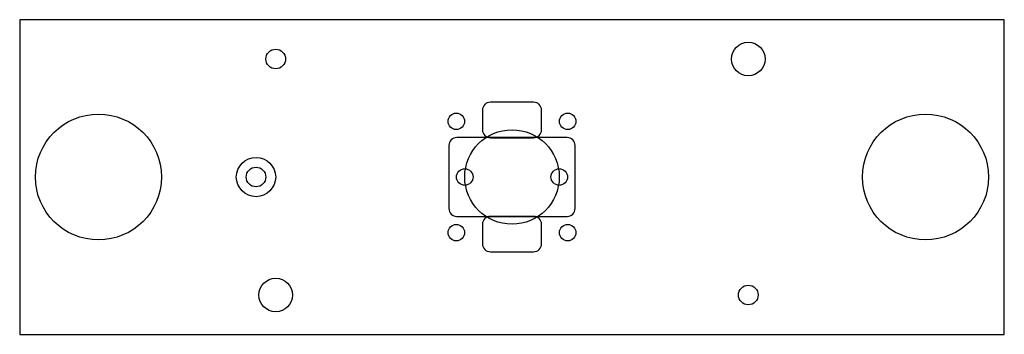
# Model space of a CAD drawing. Header units: millimetres. Extents: x -125 to 125, y -40 to 40.
import ezdxf

# ---------------------------------------------------------------- set-up
doc = ezdxf.new("R2010")
doc.units = ezdxf.units.MM

msp = doc.modelspace()

# ---------------------------------------------------------------- linework, layer by layer
at = {"layer": 'HOLES'}
for centre, radius in [((-105, 0), 16), ((105, 0), 16), ((0, 0), 12), ((-65, 0), 5)]:
    msp.add_circle(centre, radius, dxfattribs=at)
at = {"layer": 'OUTLINE'}
for p, q in [((125, 40), (-125, 40)), ((-125, 40), (-125, -40)), ((125, -40), (125, 40)), ((-125, -40), (125, -40))]:
    msp.add_line(p, q, dxfattribs=at)
at = {"layer": 'POCKET'}
for p, q in [((5.5, 19), (-5.5, 19)), ((-7.5, 17), (-7.5, 12)), ((7.5, 12), (7.5, 17)), ((14.01, 10.01), (-14.01, 10.01)), ((-5.5, 10), (5.5, 10)), ((-16.01, 8.01), (-16.01, -8.01)), ((16.01, -8.01), (16.01, 8.01)), ((5.5, -10), (-5.5, -10)), ((-14.01, -10.01), (14.01, -10.01)), ((-7.5, -12), (-7.5, -17)), ((7.5, -17), (7.5, -12)), ((-5.5, -19), (5.5, -19))]:
    msp.add_line(p, q, dxfattribs=at)
for centre, start, end in [((-5.5, 17), 90, 180), ((5.5, 17), 0, 90), ((-14.01, 8.01), 90, 180), ((-5.5, 12), 180, 270), ((5.5, 12), 270, 360), ((14.01, 8.01), 0, 90), ((-14.01, -8.01), 180, 270), ((-5.5, -12), 90, 180), ((5.5, -12), 0, 90), ((14.01, -8.01), 270, 360), ((-5.5, -17), 180, 270), ((5.5, -17), 270, 360)]:
    msp.add_arc(centre, 2, start, end, dxfattribs=at)
at = {"layer": 'TAP_DRILL'}
for centre, radius in [((-60, 30), 2.5), ((60, 30), 4.25), ((-14.142, 14.142), 2.1), ((14.142, 14.142), 2.1), ((-65, 0), 2.5), ((-12, 0), 2.1), ((12, 0), 2.1), ((-14.142, -14.142), 2.1), ((14.142, -14.142), 2.1), ((-60, -30), 4.25), ((60, -30), 2.5)]:
    msp.add_circle(centre, radius, dxfattribs=at)

doc.saveas('drawing.dxf')
